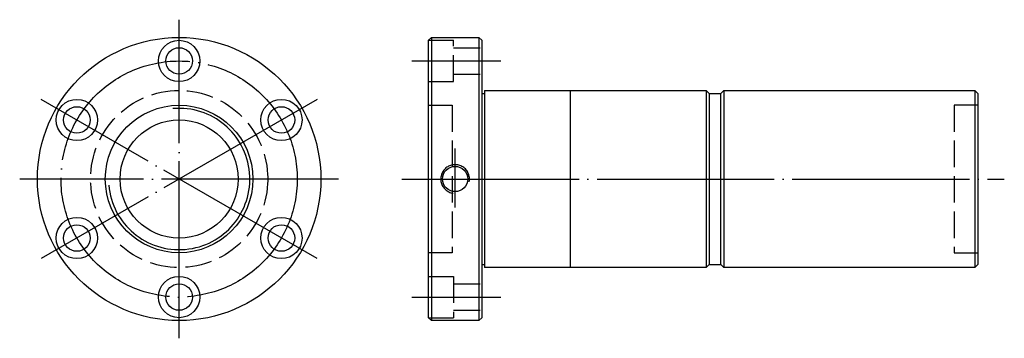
# Model space of a CAD drawing. Header units: millimetres. Extents: x -40 to 293, y 146 to 254.
import ezdxf

# ---------------------------------------------------------------- set-up
doc = ezdxf.new("R2010")
doc.units = ezdxf.units.MM
doc.header["$LTSCALE"] = 3
for name, pattern in [('CENTER', [22, 20, -1, 0, -1]), ('DASHED', [4, 3, -1]), ('THIN', [200000, 200000, 0])]:
    doc.linetypes.add(name, pattern=pattern)
doc.layers.add('NT', color=7, linetype='Continuous')
doc.layers.add('SH', color=7, linetype='Continuous')

msp = doc.modelspace()

# ---------------------------------------------------------------- linework, layer by layer
at = {"layer": 'NT', "color": 3, "linetype": 'CENTER'}
for p, q in [((13.53, 146), (13.53, 254)), ((60.29, 227), (-33.24, 173)), ((60.29, 173), (-33.24, 227)), ((67.53, 200), (-40.47, 200))]:
    msp.add_line(p, q, dxfattribs=at)
at = {"layer": 'NT', "color": 16, "linetype": 'Continuous'}
for p, q in [((98, 247), (99, 248)), ((98, 153), (98, 247)), ((99, 248), (115, 248)), ((99, 248), (99, 152)), ((115, 248), (116, 247)), ((115, 248), (115, 152)), ((116, 247), (116, 153)), ((116, 229), (117, 229)), ((117, 230), (117, 170)), ((117, 230), (192, 230)), ((146, 230), (146, 170)), ((192, 230), (193, 229)), ((192, 230), (192, 170)), ((193, 229), (193, 171)), ((193, 229), (197, 229)), ((197, 229), (198, 230)), ((197, 171), (197, 229)), ((198, 230), (283, 230)), ((198, 230), (198, 170)), ((283, 230), (284, 229)), ((283, 230), (283, 170)), ((284, 229), (284, 171)), ((116, 171), (117, 171)), ((193, 171), (192, 170)), ((193, 171), (197, 171)), ((198, 170), (197, 171)), ((284, 171), (283, 170)), ((192, 170), (117, 170)), ((283, 170), (198, 170)), ((99, 152), (98, 153)), ((115, 152), (99, 152)), ((116, 153), (115, 152))]:
    msp.add_line(p, q, dxfattribs=at)
at = {"layer": 'NT', "color": 1, "linetype": 'DASHED'}
for p, q in [((98, 247), (106.5, 247)), ((106.5, 233), (106.5, 247)), ((106.5, 244.5), (116, 244.5)), ((106.5, 235.5), (116, 235.5)), ((98, 233), (106.5, 233)), ((98, 225), (106, 225)), ((106, 225), (106, 175)), ((284, 225), (276, 225)), ((276, 225), (276, 175)), ((106, 175), (98, 175)), ((276, 175), (284, 175)), ((98, 167), (106.5, 167)), ((106.5, 167), (106.5, 153)), ((106.5, 164.5), (116, 164.5)), ((106.5, 155.5), (116, 155.5)), ((98, 153), (106.5, 153))]:
    msp.add_line(p, q, dxfattribs=at)
at = {"layer": 'NT', "color": 16, "linetype": 'Continuous'}
for centre, radius in [((13.53, 200), 48), ((13.53, 240), 7), ((13.53, 240), 4.5), ((-21.11, 220), 7), ((48.17, 220), 7), ((-21.11, 220), 4.5), ((13.53, 200), 25), ((48.17, 220), 4.5), ((13.53, 200), 20), ((107, 200), 4.28), ((-21.11, 180), 7), ((48.17, 180), 7), ((-21.11, 180), 4.5), ((48.17, 180), 4.5), ((13.53, 160), 7), ((13.53, 160), 4.5)]:
    msp.add_circle(centre, radius, dxfattribs=at)
at = {"layer": 'NT', "color": 3, "linetype": 'CENTER'}
msp.add_circle((13.53, 200), 40, dxfattribs=at)
at = {"layer": 'NT', "color": 1, "linetype": 'DASHED'}
msp.add_circle((13.53, 200), 30, dxfattribs=at)
at = {"layer": 'NT', "color": 5, "linetype": 'THIN'}
for centre, radius, start, end in [((13.53, 200), 23.95, 185, 95), ((107, 200), 4.86, 349.0687, 261.9661)]:
    msp.add_arc(centre, radius, start, end, dxfattribs=at)
at = {"layer": 'SH', "color": 3, "linetype": 'CENTER'}
for p, q in [((92.38, 240), (122.48, 240)), ((107, 190.33), (107, 210.29)), ((89, 200), (293, 200)), ((92.38, 160), (122.48, 160))]:
    msp.add_line(p, q, dxfattribs=at)

doc.saveas('drawing.dxf')
